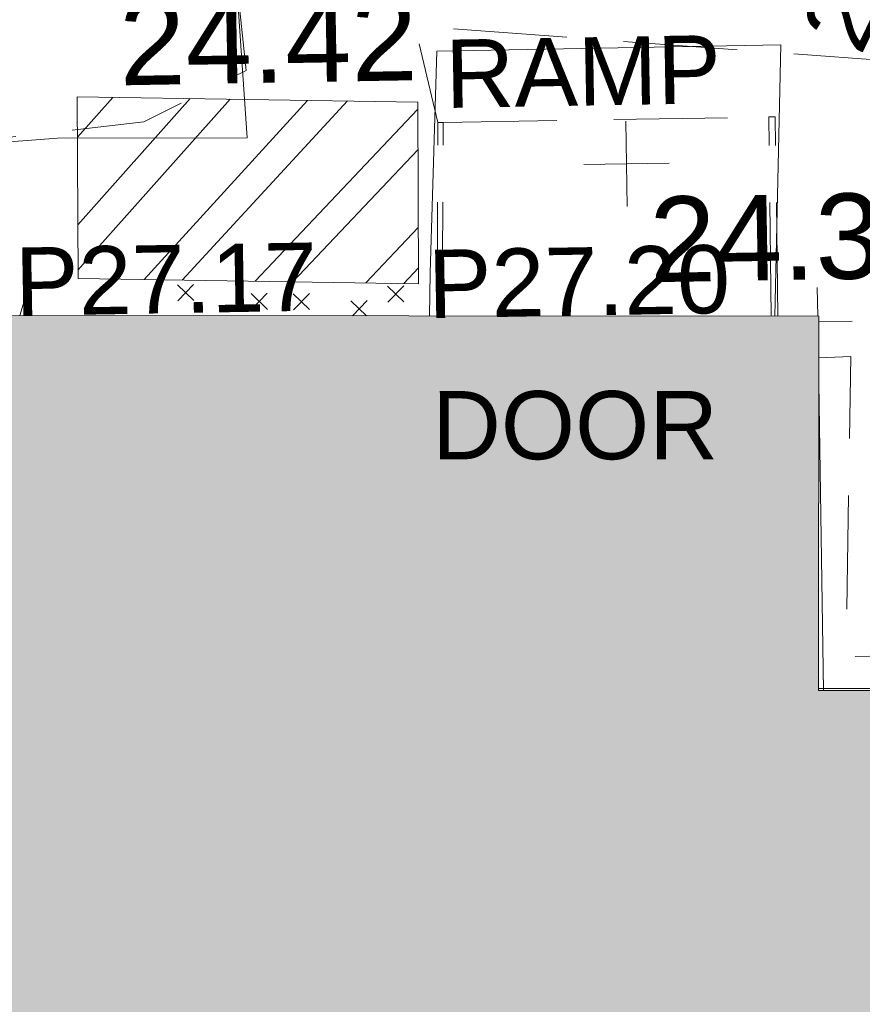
# Model space of a CAD drawing. Header units: millimetres. Extents: x -287732 to 520720, y -88450 to 287754.
# Tile 84 of 256: x -54470 to -50767, y -45598 to -41271. Entities that reach past the tile are written whole.
import ezdxf

# ---------------------------------------------------------------- set-up
doc = ezdxf.new("R2010")
doc.units = ezdxf.units.MM
for name, pattern in [('IMPORT-DASHED _2_', [750, 500, -250]), ('IMPORT-HIDDEN2 _3_', [4762.5, 3175, -1587.5]), ('IMPORT-UG_ELEC_STREET LIGHTING_QLB2 _2_', [2700, 1500, -300.0000000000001, 0, -250, 150, -300.0000000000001, 0, -200])]:
    doc.linetypes.add(name, pattern=pattern)
for name, color, linetype, lineweight, true_color in [('00_TOPO_EAVE', 7, 'Continuous', 9, 0x666666), ('00_TOPO_LEVEL_SPOT', 7, 'Continuous', 9, 0x666666), ('00_TOPO_TRAFFIC_RAMP', 7, 'Continuous', 9, 0x999999), ('12333-PUM-2D-U-0001-C01 - Rev2_REVIT IMPORT_dwg', 7, 'Continuous', 9, 0x767676), ('A_RHA_Line', 7, 'Continuous', 9, 0x00a600), ('EAVE', 3, 'Continuous', 9, 0x00ff00), ('KERB_BOTTOM_LVL', 7, 'Continuous', 9, 0x0000a5), ('PUM-CHAMBER EXTENTS', 6, 'IMPORT-HIDDEN2 _3_', 9, 0xff00ff)]:
    doc.layers.add(name, color=color, linetype=linetype, lineweight=lineweight, true_color=true_color)
for name, color, linetype, lineweight in [('00_TOPO_SURFACE', 7, 'Continuous', 9), ('A_RHA_Detail', 7, 'Continuous', 9), ('CHANGE_OF_SURFACE', 7, 'IMPORT-DASHED _2_', 9), ('DOOR_TXT', 7, 'Continuous', 9), ('GEN-TEXT', 7, 'Continuous', 9), ('PARAPET', 7, 'Continuous', 9), ('PARAPET_LVL', 7, 'Continuous', 9), ('RAMP', 7, 'IMPORT-DASHED _2_', 9), ('RAMP_TXT', 7, 'Continuous', 9)]:
    doc.layers.add(name, color=color, linetype=linetype, lineweight=lineweight)
doc.styles.add('Arial_3', font='arial.ttf', dxfattribs={"height": 299.9999999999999})
doc.styles.add('Swis721 Lt BT_2', font='swissl.ttf', dxfattribs={"height": 375})

# ---------------------------------------------------------------- blocks, each defined once
blk = doc.blocks.new('12333-PUM-2D-U-0001-C01 - Rev2_REVIT IMPORT_dwg_MSL_Eaves_SYM_1-V19-Site Location Plan Proposed')
at = {"layer": '00_TOPO_EAVE', "color": 254, "true_color": 0xcccccc}
for p, q in [((10.66413644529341, 32.75644021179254), (116.0873754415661, 356.5791934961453)), ((-107.1925693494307, 34.89744850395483), (-356.5791934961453, 116.0873754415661))]:
    blk.add_line(p, q, dxfattribs=at)
blk = doc.blocks.new('12333-PUM-2D-U-0001-C01 - Rev2_REVIT IMPORT_dwg_MM-2077200-Site Location Plan Proposed')
at = {"layer": '00_TOPO_LEVEL_SPOT', "color": 254, "true_color": 0xcccccc, "flags": 128}
for points in [[(500.0000000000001, 0), (0, 0), (0, 500.0000000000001)], [(0, -500.0000000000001), (0, 0), (-500.0000000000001, 0)]]:
    blk.add_lwpolyline(points, dxfattribs=at)
blk = doc.blocks.new('12333-PUM-2D-U-0001-C01 - Rev2_REVIT IMPORT_dwg_MGS62954_T2_Galway_ITM_3d_Rev1-2077680-Site Location Plan Proposed')
at = {"layer": '00_TOPO_SURFACE', "color": 254, "true_color": 0xcccccc, "flags": 128}
blk.add_lwpolyline([(533847738.8642628, 725515125.9407573), (533847768.6833367, 725514571.4997162), (533846934.4445464, 725514584.3985261), (533846281.5230417, 725514546.0344546), (533846270.5125319, 725513668.6344223), (533846315.3945249, 725511630.4835072), (533846321.9471958, 725511332.9180208)], dxfattribs=at)
at = {"layer": '00_TOPO_TRAFFIC_RAMP', "color": 254, "true_color": 0xcccccc, "flags": 128}
blk.add_lwpolyline([(533848555.2467116, 725513775.7132509), (533848561.5975614, 725513964.3819551), (533848591.9086879, 725514596.4544268), (533848608.274421, 725514937.7261156), (533850120, 725514940.0000002), (533850073.4879577, 725513748.1325792)], dxfattribs=at)
at = {"xscale": 0.375, "yscale": 0.375, "zscale": 0.375}
for name, p in [('12333-PUM-2D-U-0001-C01 - Rev2_REVIT IMPORT_dwg_MM-2077200-Site Location Plan Proposed', (533849433.077294, 725514428.8188238)), ('12333-PUM-2D-U-0001-C01 - Rev2_REVIT IMPORT_dwg_MSL_Eaves_SYM_1-V19-Site Location Plan Proposed', (533846751.1453791, 725513796.1306008))]:
    blk.add_blockref(name, p, dxfattribs=at)
at = {"layer": '00_TOPO_LEVEL_SPOT', "char_height": 375, "width": 1495.902363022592, "attachment_point": 1, "line_spacing_factor": 1.005061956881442, "style": 'Swis721 Lt BT_2'}
for s, insert in [('24.42', (533847212.7808527, 725515187.2102246)), ('24.36', (533849528.1808528, 725514281.4102244))]:
    blk.add_mtext(s, dxfattribs=dict(at, insert=insert))
blk = doc.blocks.new('12333-PUM-2D-U-0001-C01 - Rev2_REVIT IMPORT_dwg_SPOT-V225-Site Location Plan Proposed')
at = {"layer": 'PARAPET_LVL', "color": 253, "true_color": 0xaaaaaa}
for p, q in [((0, 500.0000000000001), (0, 80.73327923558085)), ((14.21094943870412, 0), (500.0000000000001, 0))]:
    blk.add_line(p, q, dxfattribs=at)
blk = doc.blocks.new('12333-PUM-2D-U-0001-C01 - Rev2_REVIT IMPORT_dwg-1620468-Site Location Plan Proposed')
at = {"layer": 'PUM-CHAMBER EXTENTS', "true_color": 0xffaaff}
h = blk.add_hatch(dxfattribs=at)
h.set_pattern_fill('FP_3', color=211, style=0, pattern_type=2)
h.set_pattern_definition([(45, (-533641079.65, -725615854.3560001), (-265.1650429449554, 265.1650429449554), []), (45, (-533640902.873, -725615854.3560001), (-265.1650429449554, 265.1650429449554), [])])
h.paths.add_polyline_path([(207430.350152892, -101936.3561787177), (207440.3501529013, -101138.3561786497), (205944.3501528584, -101089.3561786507), (205934.3501528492, -101887.3561786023)])
at = {"layer": 'CHANGE_OF_SURFACE', "color": 253, "true_color": 0xaaaaaa}
blk.add_line((207550.5380865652, -101230.4066363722), (208981.8770593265, -101230.7684789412), dxfattribs=at)
at = {"layer": 'CHANGE_OF_SURFACE', "color": 253, "true_color": 0xaaaaaa, "flags": 128}
for points in [[(206650.9350138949, -100558.1556397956), (206689.1526635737, -100986.2762424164), (206235.9867790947, -101204.2547692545), (205163.3029765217, -101307.5077559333), (205209.1931926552, -102426.0817744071), (205372.0120474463, -104256.0760332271), (192652.923290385, -104188.0273683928), (185082.73493452, -104033.30819041), (173318.5517149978, -103613.3561357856)], [(209595.0050455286, -101000.9281026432), (207434.13048191, -100804.2360581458), (207527.7631822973, -101229.902311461)], [(209183.6723986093, -102292.5337115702), (209324.0843579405, -102290.1362491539), (209279.7092491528, -103607.8304508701), (214435.1732904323, -103596.7790810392), (220082.4232903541, -103729.3955195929), (223955.9284271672, -103768.0753138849), (223950.4027422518, -107387.3989444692), (224643.7480814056, -110331.3489716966), (232503.4728769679, -110593.233746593)]]:
    blk.add_lwpolyline(points, dxfattribs=at)
at = {"layer": 'EAVE', "color": 81, "true_color": 0xaaffaa}
blk.add_line((223490.9330729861, -104014.2154938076), (209157.2834033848, -103745.1763977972), dxfattribs=at)
at = {"layer": 'GEN-TEXT', "color": 253, "true_color": 0xaaaaaa}
for p, q in [((206370.9948138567, -101993.7115177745), (206441.7054919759, -101923.0008396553)), ((206441.7054919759, -101993.7115177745), (206370.9948138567, -101923.0008396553)), ((206693.9948138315, -102037.7115177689), (206764.7054919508, -101967.0008396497)), ((206764.7054919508, -102037.7115177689), (206693.9948138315, -101967.0008396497)), ((206878.994813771, -102041.7115177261), (206949.7054918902, -101971.0008396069)), ((206949.7054918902, -102041.7115177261), (206878.994813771, -101971.0008396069)), ((207293.9948138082, -102015.7115177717), (207364.7054919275, -101945.0008396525)), ((207364.7054919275, -102015.7115177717), (207293.9948138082, -101945.0008396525)), ((207198.6050131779, -102073.6110389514), (207131.9948137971, -102007.0008395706)), ((207137.2105956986, -102072.4957357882), (207202.7054919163, -102007.0008395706))]:
    blk.add_line(p, q, dxfattribs=at)
at = {"layer": 'PARAPET', "color": 253, "true_color": 0xaaaaaa}
blk.add_line((209178.2740762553, -103754.4493070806), (209181.6443415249, -102404.172759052), dxfattribs=at)
at = {"layer": 'PUM-CHAMBER EXTENTS', "color": 211, "linetype": 'Continuous', "true_color": 0xffaaff, "flags": 128}
blk.add_lwpolyline([(207430.3501528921, -101936.3561787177), (207440.3501529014, -101138.3561786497), (205944.3501528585, -101089.3561786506), (205934.3501528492, -101887.3561786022)], close=True, dxfattribs=at)
at = {"layer": 'RAMP', "color": 253, "true_color": 0xaaaaaa}
for p, q in [((207531.7322438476, -102079.662694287), (207550.5380865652, -101230.4066363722)), ((208977.3150507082, -102105.9234382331), (208981.8770590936, -101230.7684789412))]:
    blk.add_line(p, q, dxfattribs=at)
at = {"layer": 'RAMP', "color": 253, "true_color": 0xaaaaaa, "flags": 128}
for points in [[(207508.95533498, -102079.2489244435), (207527.7631827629, -101229.902310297), (207550.5380865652, -101230.4066354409)], [(209006.1604283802, -102106.4474490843), (209010.724384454, -101230.9188545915), (208981.8770595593, -101230.7684787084)]]:
    blk.add_lwpolyline(points, dxfattribs=at)
blk.add_blockref('12333-PUM-2D-U-0001-C01 - Rev2_REVIT IMPORT_dwg_MGS62954_T2_Galway_ITM_3d_Rev1-2077680-Site Location Plan Proposed', (-533641079.6498471, -725615854.3561786))
at = {"xscale": 0.3, "yscale": 0.3, "zscale": 0.3}
blk.add_blockref('12333-PUM-2D-U-0001-C01 - Rev2_REVIT IMPORT_dwg_SPOT-V225-Site Location Plan Proposed', (209182.2914835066, -102133.8670646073), dxfattribs=at)
at = {"layer": 'DOOR_TXT', "insert": (207481.1863375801, -102409.2404294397), "char_height": 299.9999999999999, "width": 1498.519656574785, "attachment_point": 1, "rotation": 359.0248500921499, "line_spacing_factor": 0.9417779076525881, "style": 'Arial_3'}
blk.add_mtext('DOOR', dxfattribs=at)
at = {"layer": 'KERB_BOTTOM_LVL', "insert": (209121.7100974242, -100839.304269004), "char_height": 299.9999999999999, "width": 1256.112065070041, "attachment_point": 1, "rotation": 63.51638074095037, "line_spacing_factor": 0.9417779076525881, "style": 'Arial_3'}
blk.add_mtext('24.36', dxfattribs=at)
at = {"layer": 'PARAPET_LVL', "char_height": 299.9999999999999, "width": 1590.340713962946, "attachment_point": 1, "line_spacing_factor": 0.9417779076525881, "style": 'Arial_3'}
for s, insert in [('P27.17', (205656.8914834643, -101747.0559695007)), ('P27.20', (207471.2197246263, -101788.8780262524))]:
    blk.add_mtext(s, dxfattribs=dict(at, insert=insert))
at = {"layer": 'RAMP_TXT', "insert": (207564.2155985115, -100866.7203785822), "char_height": 299.9999999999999, "width": 1443.427022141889, "attachment_point": 1, "line_spacing_factor": 0.9417779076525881, "style": 'Arial_3'}
blk.add_mtext('RAMP', dxfattribs=at)

msp = doc.modelspace()

# ---------------------------------------------------------------- hatches: boundary and pattern name
at = {"layer": 'A_RHA_Detail', "true_color": 0xc0c0c0}
h = msp.add_hatch(color=9, dxfattribs=at)
h.paths.add_polyline_path([(-80880.60083809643, -68502.79057078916), (-80400.865924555, -68483.41509113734), (-80400.865924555, -62984.64684185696), (-24474.85765177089, -63009.32043784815), (-24456.14471271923, -50840.30023858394), (-36622.55041039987, -50831.65104353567), (-36622.55041039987, -44228.57792613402), (-50959.0526582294, -44218.38599194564), (-50959.0526582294, -42573.78171514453), (-54563.9325804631, -42571.21897729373), (-54565.69773352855, -45054.17447474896), (-92408.82109321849, -45027.27149621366), (-92411.78875845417, -49201.74309222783), (-100061.9988811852, -49201.74309222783), (-100052.2214449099, -64852.82557838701), (-86120.90825229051, -64852.82557838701), (-86092.1662649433, -62957.90041523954), (-84861.10047608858, -62957.90041523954), (-84854.79052929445, -68240.109737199), (-80870.60226892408, -68240.10973722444)])
h.paths.add_polyline_path([(-137238.9269902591, -68461.9384092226), (-132719.7426408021, -68433.0633692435), (-132847.0731201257, -62850.04282283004), (-130454.6837966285, -62916.63108078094), (-130498.2830220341, -61355.85393642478), (-117581.136331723, -61423.42893438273), (-117492.3908565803, -49183.91309190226), (-125136.5200282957, -49178.47881952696), (-125133.572703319, -45032.61887136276), (-163007.1824077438, -45005.6942194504), (-163007.1824076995, -44090.2963411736), (-163123.8521269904, -44090.21339942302), (-163122.6389897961, -42383.75184302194), (-166563.8543419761, -42383.75184298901), (-166565.034908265, -44044.39824208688), (-193158.4656786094, -44025.49275805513), (-193195.152889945, -62863.65652504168), (-137269.7106414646, -62916.63108078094), (-137254.3708868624, -65679.90523788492)])
h.paths.add_polyline_path([(120310.9497607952, -32334.28230164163), (120312.4652266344, -31610.73011961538), (133451.2244789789, -31638.24899384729), (133469.2230092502, -19717.98315780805), (121295.7536929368, -19692.48606430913), (121319.8434528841, -8190.941560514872), (112277.0825930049, -8172.001674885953), (112263.1770823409, -14811.1234547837), (78285.85310969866, -14739.95861438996), (78292.82277619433, -8167.077575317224), (75241.99098605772, -8160.673431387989), (69355.76844233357, -8152.931592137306), (69353.6659720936, -9156.74635762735), (68372.60878945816, -9154.691552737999), (68372.60878945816, -13705.52853215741), (69333.7233474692, -13707.54156770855), (69325.07112547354, -16249.53369228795), (66623.4489111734, -16249.53369228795), (66619.79243935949, -17995.29925530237), (65989.07757494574, -17995.2992552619), (65985.44262772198, -19730.78799483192), (57152.23993377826, -19712.28702421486), (57127.42535098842, -31559.89463417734), (70277.87165424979, -31587.43801817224), (70277.87165431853, -32271.7414715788), (78263.96947909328, -32285.12944888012), (78266.62661740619, -31019.79372153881), (112335.8856506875, -31091.15111860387), (112335.8856506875, -32317.57330553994), (119781.4233959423, -32333.17321913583)])
h.paths.add_polyline_path([(7503.717409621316, -1791.439263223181), (15482.43097392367, -674.0213231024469), (15484.0826588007, 148.1327206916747), (56188.28042539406, 205.5276654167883), (56155.84326007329, 14338.3166313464), (18016.62665935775, 14236.48149539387), (17967.9025208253, 34313.18372071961), (21727.10644863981, 34324.0692624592), (21708.90974962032, 40608.10218321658), (18009.66447159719, 40608.10218321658), (17995.54603706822, 45483.75063442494), (9770.084204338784, 45420.6329473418), (3966.213879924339, 45446.76585222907), (3984.771235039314, 14176.56786832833), (1023.062455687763, 14176.56786837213), (-276.5134647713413, 14190.52623461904), (-231.6790044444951, 5968.135265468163), (-226.4491536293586, 193.7444677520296), (553.0869992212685, 183.4716499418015), (7477.609307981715, 143.2867586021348), (7488.638446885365, -674.0213231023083)])
h.paths.add_polyline_path([(77755.59663317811, 53.47451145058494), (77729.51881611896, 1699.844979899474), (94464.47132486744, 1659.976083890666), (94606.37913471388, 17991.390236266), (88810.4190114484, 18015.03260816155), (88799.89418497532, 14436.74271609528), (69413.88950349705, 14457.8773889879), (69377.35724448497, 99.62816357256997), (75241.99098605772, 67.32134432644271)])
h.paths.add_polyline_path([(61252.12079701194, 46453.95617366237), (105774.7348988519, 46472.68783506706), (105768.2642198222, 61852.61234306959), (92285.13876309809, 61852.61234306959), (92308.59670399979, 65784.30757140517), (96107.4668000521, 65767.60445243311), (96059.68081117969, 75209.20847378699), (101084.8427276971, 75071.88872764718), (104988.0046543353, 74765.36560406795), (108403.6894220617, 74363.8408943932), (112009.2703903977, 73787.25420861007), (115645.3524815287, 73049.69667206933), (116890.8108051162, 72761.69136252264), (120208.9929833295, 71893.18353872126), (120865.241739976, 71703.68484519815), (124135.6329506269, 70669.67317906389), (127435.6253142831, 69480.50055823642), (127820.4368670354, 69394.93141813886), (128274.3081769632, 69331.69585753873), (128731.8791144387, 69306.66104516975), (129189.9401488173, 69320.00258290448), (129645.2782985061, 69371.62688826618), (130094.6997111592, 69461.17185603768), (130535.0520071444, 69588.00939074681), (130963.246434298, 69751.24981927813), (131376.2795165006, 69949.74812590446), (131771.2541232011, 70182.11198903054), (132162.5575600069, 70460.5404660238), (132496.0921583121, 70741.69081113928), (132820.871367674, 71064.98072578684), (133117.4593294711, 71414.31364272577), (133383.77568926, 71787.23923950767), (133616.5473239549, 72178.5372844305), (133817.1647262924, 72590.54524898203), (133982.6025969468, 73017.89547513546), (134111.7005086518, 73457.59040801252), (134203.5529320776, 73906.54590458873), (134257.5155883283, 74361.61286216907), (134272.5462649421, 74819.5993153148), (134250.5259875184, 75277.29281745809), (134189.6227572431, 75731.48297747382), (134090.9274700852, 76178.98397757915), (133955.1324028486, 76616.65691993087), (133783.1900598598, 77041.43184345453), (133576.3064937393, 77450.32925647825), (133335.932843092, 77840.48103920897), (133063.7551572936, 78209.15055532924), (132761.6825665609, 78553.75185442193), (132431.8338935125, 78871.8678050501), (132076.5227905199, 79161.26705197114), (131698.2415080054, 79419.91966861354), (131299.6434187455, 79646.01139197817), (131093.5942456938, 79746.34209763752), (132146.0467355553, 83110.22226145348), (122787.7632953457, 86282.54285518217), (121604.3555412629, 82800.3591886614), (117095.9864227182, 83870.84033785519), (116841.9598400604, 83526.35449572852), (116120.5435466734, 91221.93611972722), (110237.7341284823, 91274.27491021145), (110194.3680786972, 90435.39030214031), (104988.0046543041, 90486.49901390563), (104973.2761846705, 94309.82427956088), (103746.1314668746, 94309.8242795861), (103839.9937121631, 122852.1474271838), (96365.09202306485, 122931.9599470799), (96350.3400238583, 123952.4168585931), (104555.5505249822, 123902.1925226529), (104607.3234458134, 120248.5396156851), (125502.5015002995, 120134.1933400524), (125662.0200253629, 137657.3796882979), (114479.5865733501, 137699.2256881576), (114382.306264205, 129149.9458158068), (104644.159003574, 129187.9975073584), (104577.9931702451, 126217.3903144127), (101184.4926406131, 126159.1566967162), (101264.6166812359, 135959.2655565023), (89967.23178808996, 135988.8856164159), (89927.63362986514, 125823.6463181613), (93630.53562302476, 125840.7948842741), (93580.65688892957, 122931.9599470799), (88697.38835376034, 122904.7310126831), (88679.3898954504, 95739.09143775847), (86378.25848996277, 95739.09143775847), (86378.18187189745, 96178.1008337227), (83279.50743284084, 96200.92083327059), (83273.62493422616, 95735.74732133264), (70169.67509619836, 95733.22421950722), (70166.26842742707, 96272.07409347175), (66674.99731294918, 96257.14073655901), (66654.74538556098, 95755.71092136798), (65784.77231079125, 95755.71092136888), (65887.65094984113, 117470.630565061), (53473.3427162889, 117487.9046429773), (53434.44066309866, 98570.46349063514), (40649.41626916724, 98570.46349063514), (40610.16711559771, 94406.01479078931), (38853.82372868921, 94410.36303440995), (38848.65589191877, 89463.65332729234), (40612.46601912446, 89518.45976927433), (40665.38257362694, 86257.73741128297), (38372.19584460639, 86305.72309285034), (38369.79374539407, 76901.0507917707), (50937.9512507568, 76944.40198294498), (50922.88567286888, 74598.78180889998), (56484.9061132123, 74588.85093771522), (56484.9061132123, 75194.85181995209), (92465.4037153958, 75233.0258166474), (92645.92783662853, 71766.64845094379), (89810.55521366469, 69362.83965827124), (85313.16173974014, 69360.94750420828), (85313.16173974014, 66907.4050808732), (75210.14498263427, 66903.15451589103), (75210.14498263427, 63815.70944550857), (70819.40014309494, 63815.70999200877), (70819.21601505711, 64253.35708059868), (69456.83415683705, 64253.35708059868), (69455.7195737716, 66901.99623166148), (61303.32856759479, 66898.5668068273), (61304.56054988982, 63970.32021231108), (70500.41048208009, 63970.32021219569), (70500.4088543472, 61852.59006207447), (61245.6438848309, 61848.69637488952), (61252.03558504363, 46656.49344428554)])
h.paths.add_polyline_path([(-17153.16561239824, 48569.32684293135), (-17153.16561224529, 60770.38083685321), (-29362.88357759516, 60774.70428694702), (-29362.88357759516, 67399.20394580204), (-43507.24466814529, 67405.01911303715), (-43488.5313307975, 69093.07334175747), (-45766.41866231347, 69109.32868388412), (-45794.3462003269, 67405.01911303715), (-47272.11273194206, 67404.2124544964), (-47272.44887633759, 66454.91798908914), (-86004.56386332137, 66468.63299519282), (-86006.66970787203, 60521.58362721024), (-92662.87722510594, 60521.58362721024), (-92665.2138765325, 50184.35611932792), (-79752.0168396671, 50179.78309939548), (-79752.016597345, 48591.4932381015), (-17157.7163123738, 48569.32845417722)])
h.paths.add_polyline_path([(-201056.4185878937, 48628.75479108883), (-138377.9751621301, 48634.64535779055), (-138377.9751621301, 50133.28201003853), (-125467.710581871, 50134.49626164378), (-125468.6909603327, 60566.1903686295), (-132186.8595614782, 60565.86652591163), (-132187.4203588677, 66533.0197876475), (-170643.3098734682, 66805.61809689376), (-170643.3098732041, 67738.78475848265), (-200340.0100486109, 67488.93693764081), (-200348.7171487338, 60827.78025104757), (-201057.5650552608, 60827.71357558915), (-201056.6510294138, 51102.04313372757)])
h.paths.add_polyline_path([(-240051.5126725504, 54769.19491160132), (-239444.490259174, 54811.10754483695), (-239186.5396223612, 54841.92927608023), (-238764.8191577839, 54940.98166103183), (-238382.4735933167, 55122.46891388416), (-237990.3402229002, 55354.87497234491), (-237269.2031023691, 55936.21515020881), (-237032.4836384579, 56225.56611516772), (-236793.0039602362, 56569.31473944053), (-236554.5880578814, 57004.26389721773), (-236432.7219585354, 57267.46508908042), (-236300.081527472, 57753.26238983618), (-236250.7285154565, 58017.17885684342), (-236235.6490609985, 58516.21786804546), (-236233.2538429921, 58987.85640053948), (-236213.7029795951, 59823.48083769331), (-236363.8287855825, 59820.86038205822), (-236634.0279869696, 60698.06075827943), (-236391.9547756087, 61432.19726339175), (-236225.4740089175, 61435.10319600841), (-236201.6036569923, 62637.68779596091), (-232563.5271750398, 62639.28734435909), (-232563.5271750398, 63049.03842404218), (-232732.1945866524, 63049.15302218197), (-232860.1521277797, 63457.95890274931), (-232731.606808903, 63914.24862697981), (-232560.8209656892, 63914.24862697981), (-232515.1276847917, 70598.00033009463), (-240628.6947849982, 70598.85496273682), (-240629.7923196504, 72350.98321577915), (-246412.6011212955, 72347.36085933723), (-246412.6011212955, 70616.45923936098), (-254449.5805725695, 70618.60952619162), (-254454.637144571, 70754.06491720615), (-254469.7140363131, 73191.66276250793), (-263883.2532625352, 73267.83063688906), (-263902.4181505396, 68260.74348553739), (-263714.8217520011, 68259.82096572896), (-263552.9672900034, 67819.65434396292), (-263719.0883117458, 67392.2068408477), (-263913.6298699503, 67392.20684284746), (-263956.7001913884, 58633.76423459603), (-260181.1963171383, 58611.22607638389), (-260192.3146983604, 56354.25111579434), (-257184.684388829, 56339.46086021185), (-257213.4419957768, 57092.93866021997), (-257338.5163846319, 57093.27331223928), (-257471.0109294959, 57531.74572308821), (-257338.5163845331, 58062.22513696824), (-257203.4956297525, 58064.06881289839), (-257173.5751889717, 58598.54056692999), (-256478.2273617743, 58575.27357994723), (-256478.2273617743, 58788.51859473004), (-256013.0091299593, 58911.92701534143), (-255397.0786664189, 58780.99767617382), (-255397.0786664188, 58595.982422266), (-243809.885361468, 58585.92793201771), (-243805.3570672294, 58352.04527760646), (-243740.939469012, 57884.52572680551), (-243619.0830608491, 57421.84877545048), (-243424.3877545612, 56943.65915412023), (-243247.1437899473, 56608.24157713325), (-243003.0710579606, 56249.99021479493), (-242732.2093200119, 55932.75703082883), (-242371.7230178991, 55603.12658811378), (-242141.255125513, 55424.88676767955), (-241804.9643037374, 55216.88439822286), (-241529.4640827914, 55077.02869055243), (-241100.6275144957, 54917.18295003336), (-240836.2134980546, 54840.82833176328), (-240453.4486195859, 54788.60784130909), (-240218.9578693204, 54777.28227442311)])
h.paths.add_polyline_path([(40276.69022552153, 59895.36417752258), (40328.62676029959, 69196.9439153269), (36588.99968785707, 69217.8245910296), (36619.46637569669, 74674.25962428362), (32264.36460078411, 74687.02318924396), (32233.48293867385, 69156.26826306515), (11916.69390495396, 69269.70959686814), (11966.66200111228, 78218.75165974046), (29087.509017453, 78123.15526808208), (29143.44567205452, 88141.1370047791), (15719.348796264, 88216.09212953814), (15732.60379610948, 90589.9978889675), (4594.294101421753, 90652.19003489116), (4525.129359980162, 78265.12250449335), (10096.76365553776, 78234.01258731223), (10077.43887221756, 74773.03821910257), (4547.641142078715, 74803.91453678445), (4465.579974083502, 60107.1600234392), (19125.89094760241, 60025.30234268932), (19139.86249374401, 62527.53804644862), (31738.59196305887, 62457.19146404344), (31724.55430858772, 59943.11609815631), (38369.79364225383, 59906.01157293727)])
h.paths.add_polyline_path([(-246083.0241259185, 72334.29150213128), (-246083.0594797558, 72334.30275087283), (-246208.2905500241, 72334.29150213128)])
h.paths.add_polyline_path([(-114575.3004830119, 112178.0758695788), (-114575.3246435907, 112178.0758695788), (-114707.2752166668, 115801.5811617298)])
h.paths.add_polyline_path([(-154699.9178765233, 101760.4080976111), (-114382.050333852, 101776.0542914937), (-114382.050333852, 106926.9360164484), (-113755.641395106, 106927.1792101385), (-113757.5507412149, 111847.2721531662), (-114431.6837526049, 111847.2721531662), (-114431.8097758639, 112178.0758695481), (-114575.3004830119, 112178.0758695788), (-114578.9984943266, 121707.2390833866), (-123056.9849702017, 121707.2390833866), (-123068.8201032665, 156452.7036899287), (-119381.2340625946, 156454.1348067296), (-119381.2340625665, 160165.8597952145), (-115501.031452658, 160167.3662801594), (-115503.3750945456, 166206.5793118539), (-132411.7987151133, 166599.6604729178), (-132411.8243278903, 166665.6603411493), (-135275.0124468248, 166664.5490317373), (-135275.0124468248, 166628.1883101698), (-135911.3205076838, 166628.1944502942), (-135911.3479256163, 166352.1604668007), (-152521.1633846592, 166345.7146753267), (-152518.3680955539, 159142.6836790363), (-150699.3133726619, 159117.9265656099), (-150758.5477087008, 122560.691203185), (-151059.2005266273, 122560.691203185), (-151061.0981347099, 121302.4374932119), (-154138.3148337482, 121372.6012653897), (-154138.3148337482, 121865.1834517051), (-154704.3888425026, 121867.2611370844), (-154688.5451973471, 119352.3937021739), (-154745.5933227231, 119352.3715636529), (-154745.5763474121, 118722.1532660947), (-160794.1544526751, 118748.7442832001), (-160794.1544526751, 119410.5425977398), (-163852.1622693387, 119422.408321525), (-163855.0715294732, 118762.2003111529), (-167568.6765459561, 118778.5256058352), (-166634.6619849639, 124395.1277019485), (-166930.050559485, 124500.0918161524), (-167568.6765459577, 124707.6250903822), (-168028.2173235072, 124841.3808647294), (-168630.5006276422, 124991.3056740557), (-169238.2056069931, 125117.4693074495), (-169850.3952285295, 125219.6772876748), (-170466.1255403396, 125297.7720169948), (-171089.11025998, 125351.8553033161), (-171704.4065937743, 125381.1774255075), (-172325.0479971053, 125386.3595015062), (-172782.2248668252, 125374.5832362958), (-173401.7764235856, 125337.4554476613), (-174109.844898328, 125263.4341236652), (-174634.1213722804, 125190.4100126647), (-175245.0145766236, 125080.719099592), (-176047.1958093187, 124895.7675260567), (-176665.4852587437, 124724.7228134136), (-177045.3001228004, 124609.1129151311), (-177631.5127792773, 124405.2077276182), (-176665.4852586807, 118818.5158794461), (-177558.9402083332, 118822.4435768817), (-177662.2853368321, 125263.4341236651), (-176365.3912351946, 126542.9270807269), (-159462.2970490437, 126319.910391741), (-157057.7396790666, 128609.0850976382), (-157060.6673204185, 136153.1661957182), (-158638.8016610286, 137740.2441626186), (-159352.3735831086, 137740.2441626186), (-161634.4140634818, 140201.1078539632), (-168727.9404945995, 140256.8191146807), (-171035.0401161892, 137942.8847305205), (-174184.1459014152, 137942.8847305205), (-176460.1167434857, 140292.2858551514), (-177341.6856934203, 140292.2858551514), (-177341.7113613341, 140358.4281613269), (-183428.5803825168, 140356.0660244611), (-185921.6385985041, 137917.4639994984), (-185921.6385985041, 131757.3091155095), (-186906.8767412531, 131756.9267733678), (-187725.3914540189, 130809.9989183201), (-187724.058890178, 127376.1828148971), (-186481.0281350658, 126304.5577463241), (-186479.4846754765, 122327.2959175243), (-185176.2828158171, 121059.4673825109), (-180304.1129154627, 121059.4673824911), (-180304.1136492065, 118802.0484409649), (-193555.3706955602, 118802.0484409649), (-193555.368699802, 133117.8341649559), (-192593.6442938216, 133118.2073819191), (-192593.6442938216, 134200.8158367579), (-192224.6284783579, 134200.9592041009), (-192225.5653014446, 136615.0101267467), (-192595.0012460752, 136615.0101267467), (-192595.4357332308, 137734.4745165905), (-193589.2709668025, 137734.4746851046), (-193589.2685988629, 147474.570583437), (-193163.2062206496, 147492.8644732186), (-192765.7252967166, 147531.087133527), (-192359.9383250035, 147589.5931622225), (-192199.8207947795, 147616.5827294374), (-191882.7548926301, 147682.9245600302), (-191568.5380070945, 147761.6632019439), (-191257.654638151, 147852.677242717), (-190828.6072909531, 148002.2045655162), (-190647.7999969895, 148070.9514233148), (-190349.7690789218, 148197.8750094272), (-190056.9509284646, 148336.4013817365), (-189769.797051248, 148486.3169427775), (-189405.3590254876, 148698.0567944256), (-189132.906026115, 148873.2749095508), (-188867.542109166, 149059.0543929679), (-188609.6764469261, 149255.1087866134), (-188354.9814055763, 149465.3525772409), (-188079.6339208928, 149713.879248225), (-187884.9836199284, 149901.8220103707), (-187545.928247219, 150265.8040604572), (-187446.29984479, 150378.3960832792), (-187241.3270201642, 150629.2310214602), (-187046.3599558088, 150887.9197697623), (-186861.6992771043, 151154.0634500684), (-186546.1373636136, 151669.829875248), (-186524.4196769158, 151707.0632450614), (-163675.2898318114, 151669.829875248), (-163687.5843045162, 148134.07679455), (-157303.6541541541, 148136.492106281), (-157303.6541541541, 155759.91501608), (-157557.4317586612, 155765.0384228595), (-157555.9168973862, 166678.0466575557), (-187009.2021991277, 166699.7464767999), (-187013.0952111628, 162054.4009359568), (-188707.17754695, 162044.5925187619), (-188705.9961892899, 155021.5333641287), (-188737.9999316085, 154650.5326604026), (-188799.0133969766, 154283.1866125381), (-188857.2045401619, 154035.4341107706), (-188966.1106131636, 153679.3368924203), (-189102.6200311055, 153332.8820747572), (-189265.8911675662, 152998.2056672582), (-189454.9174011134, 152677.371060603), (-189645.2484685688, 152421.3220123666), (-189916.9563410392, 152104.2450531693), (-190212.7041973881, 151809.4634871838), (-190530.6686598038, 151538.7947471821), (-190868.8893671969, 151293.9075915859), (-191225.281078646, 151076.3118324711), (-191597.6465194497, 150887.3490191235), (-192092.8415776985, 150682.5621956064), (-192519.2468154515, 150561.8451365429), (-192903.8930791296, 150482.240889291), (-193187.215491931, 150440.8868273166), (-193594.1866364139, 150407.1257787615), (-193594.5952989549, 151459.9895227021), (-205369.2399268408, 151455.4201247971), (-205354.4523517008, 113350.0822379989), (-207187.1580384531, 113349.3710182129), (-207184.3024929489, 105991.0636522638), (-205312.8748221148, 105991.1901500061), (-205311.2362476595, 101769.6553082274), (-175488.6451201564, 101781.2285901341), (-175488.6451201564, 110889.6985621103), (-154703.4627663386, 110897.5679794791), (-154700.2792295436, 102691.5597281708)])
h.paths.add_polyline_path([(193735.9435693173, 113047.8274774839), (208865.0938716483, 114991.0266430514), (208976.1154123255, 114126.6471160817), (216447.8967332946, 115086.3281915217), (216038.7305308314, 118271.9702413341), (232648.5073383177, 120405.3421626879), (233425.993615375, 114352.0734369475), (240632.2017567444, 115277.6440988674), (239854.8412683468, 121329.9334727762), (256406.8682407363, 123455.8879629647), (257091.7572256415, 118089.1198988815), (264572.2871227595, 119040.8180953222), (261877.8350555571, 138524.7609215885), (259178.7147038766, 138221.6086035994), (259197.3483655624, 137439.0084132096), (254686.1480587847, 136897.0007612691), (255412.6810205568, 131314.8303176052), (240852.7447969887, 129522.4514056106), (239771.0426543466, 137918.8519126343), (240649.5822431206, 138010.1984551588), (240062.3063116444, 142776.6750342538), (239165.7694642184, 142685.0143484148), (237630.9646614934, 151018.3171732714), (266172.8791088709, 154560.7889781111), (271297.1876944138, 142612.4006970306), (276531.7397502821, 144861.098714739), (274941.5029779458, 148527.9037281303), (302074.5307653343, 160134.9084326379), (300215.9323773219, 164320.1841173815), (301528.1613272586, 164907.0997989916), (300405.1237791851, 167477.8916353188), (299016.6944531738, 166945.7181824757), (295626.7488506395, 174518.754428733), (294333.0289184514, 177537.1551681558), (287288.8475947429, 174518.754428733), (289427.6893504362, 169661.0163463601), (272956.7816584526, 162557.1203578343), (271943.2187787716, 164897.4305293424), (267016.3118217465, 162764.0369715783), (268502.3094164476, 159357.0430143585), (265200.4029574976, 157946.4096681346), (226856.416695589, 153146.7821792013), (227510.3041274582, 148852.0205334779), (228280.9873165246, 141179.0007483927), (227302.3544112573, 141050.281300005), (227895.3788235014, 136433.1758633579), (228748.5501749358, 136523.8855003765), (229602.3077302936, 128023.7667641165), (217691.2359889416, 126493.8999679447), (217642.3600127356, 126874.433267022), (215138.5007311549, 126552.8357430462), (215194.9980427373, 126112.965074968), (215015.6132226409, 126089.924757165), (214840.9672575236, 127449.66446064), (192258.7012018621, 124549.1816390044), (193486.3576426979, 114991.0266430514)])
h.paths.add_polyline_path([(-78076.24187439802, 117605.5188722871), (-78076.23951902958, 117610.0871211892), (-78070.318122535, 129485.7330792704), (-74723.15926543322, 129478.385255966), (-74723.15926543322, 125435.7860624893), (-48015.64546086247, 125380.0246061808), (-47996.55031653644, 135872.5822179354), (-61198.15919578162, 135901.5630078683), (-74714.72264144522, 135923.5088764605), (-74723.6287602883, 131865.2975510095), (-78070.318122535, 131872.642169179), (-78062.97909487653, 149549.7689430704), (-58292.26570492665, 149541.5607197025), (-58292.26570491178, 148946.2407608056), (-37707.70924046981, 148937.6946533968), (-37703.30827430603, 159740.0672041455), (-44148.26955755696, 159742.7429641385), (-44148.26955755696, 162961.3319174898), (-49829.95437583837, 162961.3319174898), (-49830.92144130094, 160632.0129326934), (-78494.09026625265, 160643.9130440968), (-78494.09026625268, 161615.1537738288), (-78739.225852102, 161615.2555472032), (-78691.7919454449, 168187.9195488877), (-90844.57645036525, 168126.8149079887), (-90962.52567694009, 152686.7636277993), (-89064.97866809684, 152685.9758215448), (-89079.54115380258, 117610.0871211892), (-78374.80218507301, 117605.6428258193)])
h.paths.add_polyline_path([(69254.82576126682, 129235.9722870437), (69259.97086178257, 136167.789247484), (86068.0992678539, 136131.0235193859), (86008.66431381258, 164703.3084147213), (58789.63167882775, 164723.511581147), (58789.63167882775, 170119.2062865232), (54460.1632489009, 170122.4198087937), (54457.21717773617, 166153.279245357), (47042.2151650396, 166158.7829869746), (47041.10931533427, 164668.9097040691), (39173.27935198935, 164674.7495545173), (39172.83712618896, 164078.9539098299), (17014.87910992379, 164095.4005254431), (17002.38841206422, 147267.1142245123), (12659.63471563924, 147267.1142245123), (12653.60087534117, 139137.9291796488), (17031.41608901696, 139134.6797717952), (17024.5879174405, 129935.3194463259), (39191.34773726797, 129918.8662983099), (39191.34773726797, 129258.2867272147), (69014.0340609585, 129236.1510132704)])
h.paths.add_polyline_path([(39265.62356917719, 139467.8223435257), (33050.91021530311, 139484.1586867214), (33087.56357182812, 153427.9220784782), (39277.60130889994, 153411.6505991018), (39277.60130890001, 152830.3127277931), (43058.29603858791, 152820.3745823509), (43024.83899408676, 140092.5601633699), (39267.2657899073, 140092.5601633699)])
h.paths.add_polyline_path([(1979.548949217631, 189123.2414339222), (18699.10403225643, 189180.0465563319), (18678.46874730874, 195253.6675675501), (24349.02704561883, 195272.9334348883), (24334.96888372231, 199550.7690688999), (28829.78348974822, 199566.0403168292), (28798.3577216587, 208815.6446464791), (24334.949615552, 208806.151404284), (24333.90624841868, 209113.2475694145), (16811.59093053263, 209087.6903002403), (16806.58456499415, 208843.5909093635), (6772.293057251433, 208809.4991440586), (6797.166076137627, 201488.5780549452), (-8471.058649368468, 201436.7038490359), (-8471.058649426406, 200429.0172028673), (-11856.09020770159, 200417.5164702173), (-11823.72827009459, 190892.3684138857), (-7614.729360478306, 190906.6685966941), (-7614.729360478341, 190170.8290169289), (-4608.619189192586, 190169.2993656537), (-4608.238782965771, 190916.8832264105), (1973.379031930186, 190939.2444180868), (1977.122761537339, 189837.3456693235)])
h.paths.add_polyline_path([(-20506.22133143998, 190640.0286460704), (-20122.28942212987, 206347.1214480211), (-41550.34215551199, 207015.2557957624), (-41462.26177903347, 210449.6195896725), (-31391.41053372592, 210152.0276719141), (-31078.64493155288, 223862.5743669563), (-44305.08575743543, 224230.7972280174), (-44490.79956591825, 211865.5542346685), (-47510.12209648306, 211942.9901385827), (-47722.57925071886, 203659.0205614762), (-47076.06680548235, 203635.3001465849), (-47175.4684425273, 199531.9403872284), (-46801.21126120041, 199520.4703269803), (-46873.68175963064, 195478.5899481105), (-44600.40472248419, 195425.2559779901), (-44685.88459507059, 192243.2795180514), (-38073.99929115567, 192135.6564362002), (-38104.39995468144, 191126.972250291), (-21537.79264466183, 190668.5723412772)])
h.paths.add_polyline_path([(16801.02360973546, 195961.500137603), (9656.615133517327, 196015.1086063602), (9643.838150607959, 199513.9922857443), (11631.77992468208, 199485.8321209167), (11631.7920940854, 203322.2460456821), (16806.58456511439, 203391.4855728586), (16801.0407710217, 195984.4293109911)])
h.paths.add_polyline_path([(122084.9264926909, 200536.2570557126), (122088.1805162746, 206386.1947929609), (125211.1061638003, 206386.1947929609), (125211.1162733, 206645.8932837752), (126202.7098976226, 206645.8932838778), (126203.0204769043, 207041.0477229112), (130401.4034741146, 206979.0758390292), (130444.2691124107, 209883.280297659), (126202.8383603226, 209945.8832030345), (126203.0204769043, 214624.1281189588), (127364.791950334, 214624.1281190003), (127365.2106673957, 225380.2058567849), (126159.8599207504, 225380.2527798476), (126207.4133336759, 241475.3410923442), (119482.5411291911, 241495.8747898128), (119479.2041949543, 246182.0096278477), (109943.9121324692, 246175.2196735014), (109953.2702601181, 233033.381429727), (115000.5285021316, 233033.3814296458), (114999.579292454, 208653.4991933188), (112026.3032630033, 208653.4991933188), (112024.3519988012, 200538.6761891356), (122024.6079402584, 200536.2715596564)])
h.paths.add_polyline_path([(30087.05071580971, 200986.75440713), (38030.67179071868, 201028.6865660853), (38030.67179071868, 202922.9731660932), (38109.89531492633, 202923.3913649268), (38067.25569096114, 208827.6066631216), (38013.35839378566, 208827.6672237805), (38012.38630971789, 209012.5383931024), (30044.90685988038, 208970.480297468), (30076.83023715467, 202922.9203834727)])
h.paths.add_polyline_path([(195986.2599417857, 205661.5722736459), (202896.8751332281, 206052.0074670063), (202676.8862551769, 209945.7611691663), (195766.2710618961, 209555.3259759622)])
h.paths.add_polyline_path([(-91652.40581580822, 206392.6172135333), (-79454.24421187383, 206432.5105635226), (-79629.29258199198, 238245.6998510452), (-68904.21147484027, 238215.095164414), (-68918.55832832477, 246312.9061543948), (-68918.56040493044, 246314.0782553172), (-68756.515268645, 246312.9061543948), (-68755.20581930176, 246638.9786699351), (-79620.07671794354, 246651.3624133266), (-79606.5628449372, 247343.5411849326), (-82154.50636787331, 247318.0695596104), (-82154.50636787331, 247488.1275895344), (-91640.64698348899, 247472.5371040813), (-91638.72040628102, 246846.4753752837), (-131470.3702759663, 246641.42150215), (-131470.3702759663, 250159.5419305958), (-142857.1087886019, 250176.7939677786), (-142864.0554935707, 246220.0701029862), (-165118.8027587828, 246272.3986783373), (-165040.0492656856, 253907.936045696), (-178677.4727934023, 253929.5079730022), (-178699.5521575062, 238176.7234097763), (-138599.3373496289, 238209.4781454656), (-138548.4479938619, 206627.5237025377), (-126646.6702863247, 206572.2299428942), (-126666.6805510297, 234825.8818836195), (-124962.7180531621, 234825.9534805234), (-124969.0241559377, 234688.4891474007), (-91595.61129713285, 234664.3133306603), (-91650.87307429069, 207155.5994723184)])
h.paths.add_polyline_path([(142123.7078574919, 209113.5383730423), (152768.4446292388, 209127.3137314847), (152745.2992288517, 227012.63380935), (142100.5623961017, 226998.8584508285), (142121.8067345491, 210582.5602643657)])
h.paths.add_polyline_path([(168998.8561129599, 209274.9592350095), (169026.8416078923, 226860.3446540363), (161686.6780314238, 226876.6646907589), (161647.6783165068, 209291.3037608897), (168846.6177107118, 209275.2977201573)])
h.paths.add_polyline_path([(49761.46820719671, 218476.5678095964), (49794.00484360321, 223316.1680811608), (41274.07755982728, 223363.4010619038), (41273.58999769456, 223290.8795634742), (32187.30576796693, 223351.9666549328), (32202.10532419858, 225553.2987454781), (20081.83724695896, 225634.7833114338), (20035.26675877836, 218707.7438801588), (31566.33951793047, 218630.2204881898), (31566.12891731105, 218598.8950898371), (49750.1971391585, 218476.6435849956)])
h.paths.add_polyline_path([(162361.9830851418, 234154.05208666), (162366.6425722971, 241589.9129272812), (135261.102696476, 241630.986197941), (135249.088870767, 234197.8735112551), (160249.0277027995, 234157.4671671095)])
h.paths.add_polyline_path([(176458.8604389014, 246709.5724700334), (176516.2484477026, 252173.1529804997), (168884.2833866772, 252253.3171281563), (168934.86529241, 257068.9279575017), (164355.0504715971, 257117.0331241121), (164296.1746742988, 251511.808811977), (164416.8965511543, 251510.5407811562), (164367.8024342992, 246836.573754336), (171460.1142273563, 246762.0779818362)])

# ---------------------------------------------------------------- linework, layer by layer
at = {"layer": 'A_RHA_Line', "color": 7}
for p, q in [((-50957.88349648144, -42573.78254637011), (-54563.93258048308, -42571.21897729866)), ((-50959.05265826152, -44218.38599189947), (-50957.88349648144, -42573.78254637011)), ((-36617.856235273, -44228.58126322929), (-50959.05265826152, -44218.38599189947))]:
    msp.add_line(p, q, dxfattribs=at)

# ---------------------------------------------------------------- block references
at = {"layer": '12333-PUM-2D-U-0001-C01 - Rev2_REVIT IMPORT_dwg', "color": 254, "linetype": 'IMPORT-UG_ELEC_STREET LIGHTING_QLB2 _2_', "true_color": 0xffd4d4, "rotation": 0.9999999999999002}
msp.add_blockref('12333-PUM-2D-U-0001-C01 - Rev2_REVIT IMPORT_dwg-1620468-Site Location Plan Proposed', (-261895.0770586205, 55869.5817132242), dxfattribs=at)

doc.saveas('drawing.dxf')
